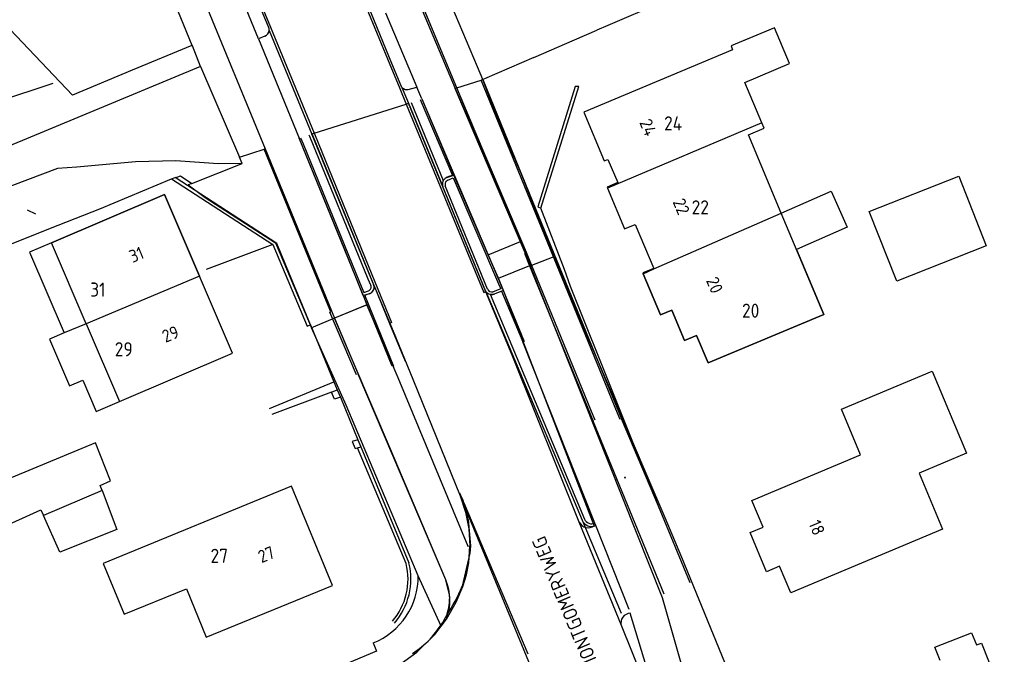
# Model space of a CAD drawing. Extents: x 145741 to 149421, y 457889 to 459999.
# Tile 52 of 84: x 147914 to 147984, y 459371 to 459416. Entities that reach past the tile are written whole.
import ezdxf
from ezdxf.enums import TextEntityAlignment as Align

# ---------------------------------------------------------------- set-up
doc = ezdxf.new("R2010")
doc.units = 0
doc.header["$LTSCALE"] = 4
doc.layers.get('0').update_dxf_attribs({"linetype": 'CONTINUOUS'})
doc.styles.add('ISO', font='ISO')
doc.styles.get("Standard").update_dxf_attribs({"font": 'ISO'})
doc.linetypes.add('RASTER', pattern='A,0.25,-0.25,[150,BLOK.SHX,S=0.25,R=0,X=0,Y=0],-0.25,0.25', length=1)

msp = doc.modelspace()

# ---------------------------------------------------------------- linework, layer by layer
at = {"linetype": 'Continuous'}
for p, q in [((147930.822, 459414.922), (147922.084, 459436.29)), ((147931.524, 459415.772), (147924.044, 459433.867)), ((147946.344, 459412.926), (147939.942, 459428.073)), ((147938.116, 459427.201), (147944.767, 459411.412)), ((147944.886, 459411.45), (147938.261, 459427.248)), ((147940.114, 459413.567), (147936.906, 459421.391)), ((147926.126, 459414.455), (147923.926, 459419.797)), ((147917.635, 459410.937), (147909.479, 459419.511)), ((147926.503, 459418.759), (147931.289, 459407.118)), ((147959.334, 459417.484), (147955.577, 459415.863)), ((147939.83, 459416.755), (147942.042, 459411.505)), ((147931.568, 459415.648), (147931.524, 459415.772)), ((147931.576, 459415.517), (147931.568, 459415.648)), ((147953.224, 459414.847), (147954.799, 459415.527)), ((147955.577, 459415.863), (147954.799, 459415.527)), ((147966.989, 459415.54), (147964.308, 459414.414)), ((147967.383, 459415.705), (147966.989, 459415.54)), ((147968.451, 459413.163), (147967.383, 459415.705)), ((147931.281, 459415.122), (147930.822, 459414.922)), ((147930.822, 459414.922), (147933.702, 459407.886)), ((147931.576, 459415.517), (147934.603, 459408.174)), ((147950.329, 459413.598), (147953.224, 459414.847)), ((147926.108, 459414.448), (147921.872, 459412.693)), ((147926.126, 459414.455), (147926.108, 459414.448)), ((147926.14, 459414.421), (147926.126, 459414.455)), ((147926.721, 459412.964), (147926.14, 459414.421)), ((147964.417, 459414.153), (147953.872, 459409.725)), ((147964.308, 459414.414), (147964.417, 459414.153)), ((147940.984, 459411.47), (147940.114, 459413.567)), ((147950.329, 459413.598), (147946.829, 459412.087)), ((147926.721, 459412.964), (147914.094, 459407.715)), ((147926.721, 459412.964), (147929.472, 459406.539)), ((147946.708, 459412.035), (147946.344, 459412.926)), ((147965.288, 459411.835), (147968.451, 459413.163)), ((147921.872, 459412.693), (147917.635, 459410.937)), ((147946.669, 459412.018), (147946.708, 459412.035)), ((147946.829, 459412.087), (147946.708, 459412.035)), ((147947.78, 459409.242), (147946.708, 459412.035)), ((147940.984, 459411.47), (147941.211, 459411.339)), ((147940.984, 459411.47), (147941.445, 459410.354)), ((147941.211, 459411.339), (147941.43, 459411.333)), ((147941.43, 459411.333), (147942.042, 459411.505)), ((147942.402, 459410.659), (147942.042, 459411.505)), ((147944.767, 459411.412), (147944.886, 459411.45)), ((147944.767, 459411.412), (147947.056, 459406.076)), ((147944.886, 459411.45), (147946.61, 459411.999)), ((147946.669, 459412.018), (147946.61, 459411.999)), ((147966.489, 459408.974), (147965.288, 459411.835)), ((147942.402, 459410.659), (147944.673, 459405.264)), ((147934.766, 459408.225), (147941.283, 459410.302)), ((147941.283, 459410.302), (147941.445, 459410.354)), ((147943.891, 459404.439), (147941.445, 459410.354)), ((147953.872, 459409.725), (147955.323, 459406.27)), ((147949.442, 459405.382), (147947.78, 459409.242)), ((147966.489, 459408.974), (147955.553, 459404.35)), ((147965.538, 459408.117), (147966.652, 459408.585)), ((147966.652, 459408.585), (147966.489, 459408.974)), ((147936.931, 459399.963), (147933.702, 459407.886)), ((147934.603, 459408.174), (147934.617, 459408.178)), ((147934.617, 459408.178), (147934.766, 459408.225)), ((147934.617, 459408.178), (147934.655, 459408.087)), ((147934.655, 459408.087), (147938.978, 459397.522)), ((147967.867, 459402.571), (147965.538, 459408.117)), ((147914.094, 459407.715), (147910.928, 459406.422)), ((147929.472, 459406.539), (147929.475, 459406.54)), ((147929.475, 459406.54), (147931.216, 459407.094)), ((147929.666, 459406.087), (147929.475, 459406.54)), ((147931.289, 459407.118), (147931.216, 459407.094)), ((147931.289, 459407.118), (147931.302, 459407.122)), ((147931.302, 459407.122), (147936.219, 459395.125)), ((147917.94, 459405.836), (147916.588, 459405.73)), ((147922.11, 459406.199), (147917.94, 459405.836)), ((147924.957, 459406.271), (147922.11, 459406.199)), ((147927.966, 459406.059), (147924.957, 459406.271)), ((147926.092, 459404.67), (147929.666, 459406.087)), ((147929.666, 459406.087), (147927.966, 459406.059)), ((147947.056, 459406.076), (147949.385, 459400.568)), ((147955.323, 459406.27), (147955.584, 459406.379)), ((147955.584, 459406.379), (147956.276, 459404.731)), ((147916.588, 459405.73), (147911.918, 459403.988)), ((147924.66, 459405.006), (147924.925, 459405.09)), ((147924.925, 459405.09), (147925.113, 459405.15)), ((147925.113, 459405.15), (147925.296, 459405.208)), ((147925.296, 459405.208), (147926.092, 459404.67)), ((147944.156, 459405.095), (147944.673, 459405.264)), ((147945.227, 459403.95), (147944.673, 459405.264)), ((147950.942, 459401.577), (147949.442, 459405.382)), ((147974.091, 459402.679), (147980.438, 459405.192)), ((147980.438, 459405.192), (147982.392, 459400.257)), ((147919.583, 459402.876), (147924.66, 459405.006)), ((147926.092, 459404.67), (147925.848, 459404.573)), ((147925.848, 459404.573), (147927.05, 459403.673)), ((147946.877, 459397.11), (147943.891, 459404.439)), ((147956.276, 459404.731), (147955.525, 459404.416)), ((147955.525, 459404.416), (147955.553, 459404.35)), ((147924.151, 459403.901), (147916.155, 459400.475)), ((147926.63, 459398.114), (147924.151, 459403.901)), ((147927.05, 459403.673), (147932.031, 459400.454)), ((147947.101, 459399.624), (147945.227, 459403.95)), ((147955.553, 459404.35), (147956.767, 459401.459)), ((147967.867, 459402.571), (147971.394, 459404.131)), ((147971.394, 459404.131), (147972.527, 459401.569)), ((147916.62, 459401.725), (147919.583, 459402.876)), ((147958.838, 459398.634), (147967.867, 459402.571)), ((147976.045, 459397.744), (147974.091, 459402.679)), ((147913.365, 459400.413), (147916.62, 459401.725)), ((147951.764, 459399.494), (147950.942, 459401.577)), ((147956.767, 459401.459), (147957.519, 459401.775)), ((147957.519, 459401.775), (147958.83, 459398.652)), ((147972.527, 459401.569), (147968.952, 459399.988)), ((147916.155, 459400.475), (147914.591, 459399.805)), ((147932.031, 459400.454), (147934.425, 459394.764)), ((147947.101, 459399.624), (147949.385, 459400.568)), ((147949.385, 459400.568), (147949.74, 459399.727)), ((147982.392, 459400.257), (147976.045, 459397.744)), ((147914.591, 459399.805), (147917.047, 459394.084)), ((147938.25, 459396.725), (147936.931, 459399.963)), ((147947.826, 459397.95), (147947.101, 459399.624)), ((147949.74, 459399.727), (147950.081, 459398.829)), ((147950.081, 459398.829), (147951.764, 459399.494)), ((147951.764, 459399.494), (147952.443, 459397.772)), ((147968.952, 459399.988), (147970.882, 459395.392)), ((147950.081, 459398.829), (147959.432, 459375.328)), ((147926.63, 459398.114), (147918.615, 459394.732)), ((147928.975, 459392.64), (147926.63, 459398.114)), ((147958.83, 459398.652), (147958.057, 459398.328)), ((147958.057, 459398.328), (147958.078, 459398.279)), ((147958.078, 459398.279), (147958.838, 459398.634)), ((147959.304, 459395.36), (147958.078, 459398.279)), ((147938.978, 459397.522), (147940.369, 459394.217)), ((147939.026, 459397.371), (147938.978, 459397.522)), ((147948.181, 459397.083), (147947.826, 459397.95)), ((147952.443, 459397.772), (147959.627, 459381.005)), ((147938.688, 459396.862), (147938.25, 459396.725)), ((147938.25, 459396.725), (147938.49, 459396.064)), ((147948.85, 459392.392), (147946.877, 459397.11)), ((147947.87, 459396.965), (147947.523, 459396.833)), ((147948.181, 459397.083), (147947.87, 459396.965)), ((147954.605, 459380.432), (147948.181, 459397.083)), ((147938.49, 459396.064), (147936.219, 459395.125)), ((147938.49, 459396.064), (147938.498, 459396.043)), ((147938.498, 459396.043), (147940.695, 459390.93)), ((147960.116, 459395.701), (147959.304, 459395.36)), ((147961.02, 459393.548), (147960.116, 459395.701)), ((147970.882, 459395.392), (147962.687, 459391.951)), ((147918.615, 459394.732), (147917.047, 459394.084)), ((147934.425, 459394.764), (147934.571, 459394.439)), ((147936.219, 459395.125), (147934.69, 459394.498)), ((147940.17, 459385.854), (147936.219, 459395.125)), ((147917.047, 459394.084), (147916.011, 459393.64)), ((147934.694, 459394.49), (147934.571, 459394.439)), ((147937.034, 459388.952), (147934.571, 459394.439)), ((147934.69, 459394.498), (147934.694, 459394.49)), ((147940.369, 459394.217), (147941.759, 459390.813)), ((147961.867, 459393.904), (147961.02, 459393.548)), ((147962.687, 459391.951), (147961.867, 459393.904)), ((147916.011, 459393.64), (147917.423, 459390.337)), ((147920.979, 459389.214), (147928.975, 459392.64)), ((147953.556, 459380.681), (147948.85, 459392.392)), ((147972.137, 459388.668), (147978.554, 459391.363)), ((147978.554, 459391.363), (147980.994, 459385.555)), ((147917.423, 459390.337), (147918.37, 459390.743)), ((147918.37, 459390.743), (147919.328, 459388.507)), ((147940.695, 459390.93), (147945.663, 459378.966)), ((147941.759, 459390.813), (147945.119, 459382.534)), ((147919.328, 459388.507), (147920.979, 459389.214)), ((147942.135, 459376.878), (147937.034, 459388.952)), ((147973.492, 459385.441), (147972.137, 459388.668)), ((147919.283, 459386.286), (147911.769, 459383.174)), ((147920.332, 459383.594), (147919.283, 459386.286)), ((147944.095, 459376.573), (147940.17, 459385.854)), ((147980.994, 459385.555), (147977.638, 459384.145)), ((147965.785, 459382.204), (147973.492, 459385.441)), ((147977.638, 459384.145), (147979.303, 459380.181)), ((147919.61, 459383.279), (147920.332, 459383.594)), ((147919.745, 459382.921), (147915.584, 459381.132)), ((147919.745, 459382.921), (147919.61, 459383.279)), ((147919.745, 459382.921), (147920.788, 459380.151)), ((147933.166, 459383.232), (147919.811, 459377.752)), ((147936.058, 459376.182), (147933.166, 459383.232)), ((147945.119, 459382.534), (147954.262, 459360.354)), ((147945.119, 459382.534), (147945.489, 459381.385)), ((147966.578, 459380.314), (147965.785, 459382.204)), ((147906.73, 459377.649), (147915.398, 459381.549)), ((147915.398, 459381.549), (147915.584, 459381.132)), ((147945.489, 459381.385), (147945.715, 459380.199)), ((147916.737, 459378.539), (147915.584, 459381.132)), ((147956.533, 459373.342), (147953.556, 459380.681)), ((147959.627, 459381.005), (147960.785, 459378.197)), ((147920.788, 459380.151), (147916.737, 459378.539)), ((147945.715, 459380.199), (147945.794, 459378.994)), ((147965.656, 459379.927), (147966.578, 459380.314)), ((147979.303, 459380.181), (147968.534, 459375.658)), ((147966.818, 459377.161), (147965.656, 459379.927)), ((147945.663, 459378.966), (147945.794, 459378.994)), ((147945.723, 459377.789), (147945.794, 459378.994)), ((147960.785, 459378.197), (147973.059, 459348.436)), ((147919.811, 459377.752), (147921.293, 459374.139)), ((147945.564, 459376.935), (147945.723, 459377.789)), ((147967.74, 459377.548), (147966.818, 459377.161)), ((147968.534, 459375.658), (147967.74, 459377.548)), ((147943.772, 459373.311), (147942.135, 459376.878)), ((147945.302, 459376.108), (147945.564, 459376.935)), ((147921.293, 459374.139), (147925.713, 459375.952)), ((147925.713, 459375.952), (147927.123, 459372.516)), ((147927.123, 459372.516), (147936.058, 459376.182)), ((147944.818, 459375.003), (147945.302, 459376.108)), ((147959.432, 459375.328), (147961.089, 459369.556)), ((147944.134, 459373.8), (147944.818, 459375.003)), ((147943.772, 459373.311), (147944.134, 459373.8)), ((147958.787, 459368.869), (147957.166, 459374.212)), ((147943.337, 459372.723), (147943.772, 459373.311)), ((147958.598, 459368.263), (147956.533, 459373.342)), ((147942.043, 459371.463), (147943.337, 459372.723)), ((147978.752, 459371.803), (147981.356, 459372.834)), ((147981.356, 459372.834), (147981.699, 459371.968)), ((147938.95, 459372.109), (147939.174, 459371.533)), ((147979.124, 459370.865), (147978.752, 459371.803)), ((147981.699, 459371.968), (147982.046, 459372.106)), ((147982.046, 459372.106), (147983.671, 459368.002)), ((147939.174, 459371.533), (147912.846, 459360.485)), ((147940.761, 459370.543), (147942.043, 459371.463))]:
    msp.add_line(p, q, dxfattribs=at)
at = {"linetype": 'Continuous', "lineweight": -3}
for p, q in [((147928.254, 459424.053), (147931.667, 459415.743)), ((147936.749, 459421.327), (147939.957, 459413.502)), ((147931.667, 459415.743), (147934.766, 459408.225)), ((147939.957, 459413.502), (147940.827, 459411.405)), ((147940.827, 459411.405), (147941.283, 459410.302))]:
    msp.add_line(p, q, dxfattribs=at)
for p, q in [((147967.383, 459415.705), (147964.308, 459414.414)), ((147968.451, 459413.163), (147967.383, 459415.705)), ((147964.417, 459414.153), (147953.872, 459409.725)), ((147964.308, 459414.414), (147964.417, 459414.153)), ((147965.288, 459411.835), (147968.451, 459413.163)), ((147946.708, 459412.035), (147950.264, 459403.337)), ((147946.574, 459407.124), (147944.767, 459411.412)), ((147946.681, 459407.169), (147944.886, 459411.45)), ((147956.251, 459388.406), (147946.61, 459411.999)), ((147953.269, 459411.549), (147950.618, 459403.02)), ((147950.822, 459402.922), (147953.522, 459411.541)), ((147953.522, 459411.541), (147953.269, 459411.549)), ((147966.489, 459408.974), (147965.288, 459411.835)), ((147942.402, 459410.659), (147944.74, 459405.163)), ((147941.283, 459410.302), (147943.7, 459404.448)), ((147941.445, 459410.354), (147943.857, 459404.512)), ((147941.633, 459410.414), (147943.909, 459404.887)), ((147942.284, 459410.621), (147944.559, 459405.245)), ((147953.872, 459409.725), (147955.323, 459406.27)), ((147965.538, 459408.117), (147966.652, 459408.585)), ((147966.652, 459408.585), (147966.489, 459408.974)), ((147938.182, 459396.885), (147933.702, 459407.886)), ((147933.794, 459407.916), (147933.979, 459407.477)), ((147938.604, 459397.891), (147934.458, 459408.002)), ((147934.628, 459408.114), (147934.603, 459408.174)), ((147939.007, 459397.423), (147934.628, 459408.114)), ((147934.766, 459408.225), (147934.785, 459408.178)), ((147934.785, 459408.178), (147938.859, 459398.232)), ((147967.867, 459402.571), (147965.538, 459408.117)), ((147933.979, 459407.477), (147937.978, 459397.682)), ((147949.811, 459399.784), (147946.681, 459407.169)), ((147935.639, 459396.297), (147931.216, 459407.094)), ((147931.302, 459407.122), (147936.216, 459395.127)), ((147949.707, 459399.753), (147946.574, 459407.124)), ((147955.323, 459406.27), (147955.584, 459406.379)), ((147955.584, 459406.379), (147956.276, 459404.731)), ((147932.114, 459400.427), (147924.925, 459405.09)), ((147944.235, 459404.907), (147944.623, 459405.074)), ((147944.623, 459405.074), (147947.84, 459397.568)), ((147944.74, 459405.163), (147947.794, 459397.932)), ((147924.66, 459405.006), (147931.828, 459400.356)), ((147943.7, 459404.448), (147946.166, 459398.426)), ((147943.857, 459404.512), (147943.909, 459404.887)), ((147946.928, 459397.018), (147943.857, 459404.512)), ((147947.053, 459397.185), (147944.061, 459404.516)), ((147956.276, 459404.731), (147955.525, 459404.416)), ((147955.525, 459404.416), (147955.553, 459404.35)), ((147916.155, 459400.475), (147924.151, 459403.901)), ((147924.151, 459403.901), (147926.63, 459398.114)), ((147955.553, 459404.35), (147956.767, 459401.459)), ((147950.264, 459403.337), (147956.537, 459387.995)), ((147950.618, 459403.02), (147950.822, 459402.922)), ((147952.515, 459398.577), (147950.822, 459402.922)), ((147970.882, 459395.392), (147967.867, 459402.571)), ((147956.767, 459401.459), (147957.519, 459401.775)), ((147957.519, 459401.775), (147958.83, 459398.652)), ((147918.615, 459394.732), (147916.155, 459400.475)), ((147931.828, 459400.356), (147927.125, 459398.574)), ((147931.828, 459400.356), (147934.273, 459394.561)), ((147934.498, 459394.643), (147932.114, 459400.427)), ((147949.707, 459399.753), (147949.678, 459399.735)), ((147949.678, 459399.735), (147950.035, 459398.844)), ((147949.811, 459399.784), (147949.707, 459399.753)), ((147950.109, 459399.028), (147949.811, 459399.784)), ((147950.035, 459398.844), (147947.794, 459397.932)), ((147950.035, 459398.844), (147954.542, 459387.832)), ((147954.417, 459388.516), (147950.109, 459399.028)), ((147928.975, 459392.64), (147926.63, 459398.114)), ((147938.859, 459398.232), (147940.254, 459394.823)), ((147946.166, 459398.426), (147946.78, 459396.947)), ((147952.934, 459397.359), (147952.515, 459398.577)), ((147958.83, 459398.652), (147958.057, 459398.328)), ((147958.057, 459398.328), (147958.078, 459398.279)), ((147958.078, 459398.279), (147959.304, 459395.36)), ((147937.978, 459397.682), (147938.286, 459396.939)), ((147938.777, 459397.459), (147938.604, 459397.891)), ((147939.007, 459397.423), (147940.097, 459394.759)), ((147947.794, 459397.932), (147948.129, 459397.164)), ((147947.84, 459397.568), (147947.983, 459397.209)), ((147938.522, 459396.065), (147938.182, 459396.885)), ((147938.286, 459396.939), (147938.619, 459397.068)), ((147938.35, 459396.746), (147938.689, 459396.872)), ((147940.423, 459391.702), (147938.35, 459396.746)), ((147946.78, 459396.947), (147946.928, 459397.018)), ((147946.928, 459397.018), (147948.585, 459393.096)), ((147947.236, 459396.827), (147948.784, 459393.167)), ((147947.983, 459397.209), (147947.452, 459396.994)), ((147947.52, 459396.844), (147948.053, 459397.047)), ((147948.053, 459397.047), (147949.545, 459393.444)), ((147948.129, 459397.164), (147949.645, 459393.484)), ((147959.167, 459381.815), (147952.934, 459397.359)), ((147935.945, 459395.572), (147935.639, 459396.297)), ((147938.522, 459396.065), (147936.216, 459395.127)), ((147940.298, 459391.718), (147938.522, 459396.065)), ((147935.888, 459395.542), (147935.945, 459395.572)), ((147937.758, 459391.116), (147935.888, 459395.542)), ((147959.304, 459395.36), (147960.116, 459395.701)), ((147960.116, 459395.701), (147961.02, 459393.548)), ((147962.687, 459391.951), (147970.882, 459395.392)), ((147918.615, 459394.732), (147920.979, 459389.214)), ((147934.273, 459394.561), (147934.498, 459394.643)), ((147934.498, 459394.643), (147936.152, 459390.625)), ((147936.216, 459395.127), (147937.887, 459391.155)), ((147940.254, 459394.823), (147940.097, 459394.759)), ((147940.097, 459394.759), (147941.206, 459392.08)), ((147961.02, 459393.548), (147961.867, 459393.904)), ((147961.867, 459393.904), (147962.687, 459391.951)), ((147954.663, 459380.608), (147949.545, 459393.444)), ((147920.979, 459389.214), (147928.975, 459392.64)), ((147948.585, 459393.096), (147953.759, 459380.806)), ((147948.784, 459393.167), (147953.918, 459380.894)), ((147944.095, 459376.573), (147937.887, 459391.155)), ((147931.59, 459388.732), (147936.152, 459390.625)), ((147936.152, 459390.625), (147936.387, 459390.053)), ((147935.994, 459389.88), (147931.772, 459388.311)), ((147935.994, 459389.88), (147936.387, 459390.053)), ((147936.215, 459389.376), (147935.994, 459389.88)), ((147936.387, 459390.053), (147936.623, 459389.517)), ((147936.623, 459389.517), (147936.215, 459389.376)), ((147936.623, 459389.517), (147937.855, 459386.516)), ((147954.677, 459387.893), (147954.417, 459388.516)), ((147956.441, 459387.95), (147956.251, 459388.406)), ((147959.567, 459375.56), (147954.542, 459387.832)), ((147959.167, 459381.815), (147956.537, 459387.995)), ((147937.855, 459386.516), (147937.458, 459386.388)), ((147937.458, 459386.388), (147937.68, 459385.881)), ((147937.855, 459386.516), (147938.073, 459386.015)), ((147937.68, 459385.881), (147937.834, 459385.935)), ((147937.834, 459385.935), (147938.073, 459386.015)), ((147941.286, 459377.739), (147937.834, 459385.935)), ((147938.073, 459386.015), (147941.48, 459377.787)), ((147933.166, 459383.232), (147919.811, 459377.752)), ((147936.058, 459376.182), (147933.166, 459383.232)), ((147945.381, 459382.037), (147949.905, 459371.347)), ((147961.413, 459376.364), (147959.167, 459381.815)), ((147945.688, 459380.862), (147945.853, 459378.991)), ((147953.759, 459380.806), (147956.515, 459374.229)), ((147954.734, 459380.429), (147954.663, 459380.608)), ((147957.086, 459374.478), (147954.734, 459380.429)), ((147945.663, 459378.966), (147945.853, 459378.991)), ((147945.853, 459378.991), (147945.797, 459378.474)), ((147945.797, 459378.474), (147945.246, 459376.128)), ((147919.811, 459377.752), (147921.293, 459374.139)), ((147944.368, 459375.527), (147944.095, 459376.573)), ((147921.293, 459374.139), (147925.713, 459375.952)), ((147925.713, 459375.952), (147927.123, 459372.516)), ((147927.123, 459372.516), (147936.058, 459376.182)), ((147943.986, 459373.741), (147944.166, 459374.087))]:
    msp.add_line(p, q)
at = {"linetype": 'RASTER', "lineweight": -3}
for p, q in [((147916.243, 459411.759), (147910.325, 459409.8)), ((147915.035, 459402.487), (147914.448, 459402.769))]:
    msp.add_line(p, q, dxfattribs=at)
at = {"linetype": 'Continuous'}
msp.add_circle((147956.791, 459383.828), 0.03, dxfattribs=at)
for centre, radius, start, end in [((147931.117, 459415.552), 0.461, 290.8952, 355.59744), ((147944.375, 459404.625), 0.518, 114.94605, 201.06014), ((147938.519, 459397.341), 0.508, 289.46609, 3.36184), ((147947.358, 459397.34), 0.533, 205.57309, 288.00833), ((147954.173, 459380.947), 0.672, 203.30035, 309.99343), ((147937.07, 459376.813), 5.066, 291.79, 0.73565), ((147940.75, 459375.139), 3.639, 338.4089, 23.20263), ((147957.176, 459373.539), 0.673, 90.85584, 197.06592)]:
    msp.add_arc(centre, radius, start, end, dxfattribs=at)
for centre, radius, start, end in [((147934.203, 459407.909), 0.271, 19.93799, 46.41903), ((147933.925, 459407.745), 0.794, 27.69143, 32.44573), ((147944.73, 459404.165), 1.093, 99.00629, 138.68295), ((147944.333, 459404.629), 0.295, 109.48521, 202.53544), ((147938.509, 459397.34), 0.293, 291.99606, 23.99745), ((147938.546, 459397.322), 0.472, 287.59814, 12.42058), ((147947.349, 459397.352), 0.537, 218.48481, 257.90662), ((147947.367, 459397.328), 0.345, 204.51715, 284.32227), ((147947.348, 459397.343), 0.528, 257.79512, 289.05606), ((147939.067, 459379.768), 6.709, 19.76656, 26.10312), ((147939.01, 459379.745), 6.771, 9.49757, 19.78784), ((147954.428, 459381.087), 0.725, 202.7676, 294.95275), ((147954.426, 459381.103), 0.549, 202.41481, 295.58233), ((147936.829, 459376.644), 4.589, 319.26963, 13.80779), ((147936.829, 459376.644), 4.79, 319.28165, 13.81118), ((147935.15, 459380.164), 10.873, 326.01859, 338.21009), ((147940.319, 459375.361), 4.052, 341.67851, 2.35105), ((147935.246, 459379.152), 10.279, 318.82264, 328.23889), ((147937.776, 459377.531), 7.321, 302.66098, 315.33413)]:
    msp.add_arc(centre, radius, start, end)

# ---------------------------------------------------------------- texts
at = {"style": 'ISO'}
for s, rotation, p in [('24', 292.8, (147958.43, 459408.644)), ('22', 292.8, (147960.784, 459403.038)), ('31', 22.1, (147922.173, 459399.629)), ('20', 292.8, (147963.145, 459397.471)), ('29', 22.1, (147924.585, 459393.999)), ('18', 292.8, (147970.386, 459380.286)), ('27', 22.1, (147931.374, 459378.379))]:
    msp.add_text(s, height=0.9, rotation=rotation, dxfattribs=at).set_placement(p, align=Align.MIDDLE_CENTER)
for s, p in [('24', (147959.561, 459408.429)), ('22', (147961.512, 459402.478)), ('31', (147918.895, 459396.652)), ('20', (147965.084, 459395.156)), ('29', (147920.637, 459392.423)), ('27', (147927.421, 459377.784))]:
    msp.add_text(s, height=1).set_placement(p)
msp.add_text('VELDM. MONTGOMERYWEG', height=1, rotation=112.85949).set_placement((147956.812, 459366.192))

doc.saveas('drawing.dxf')
